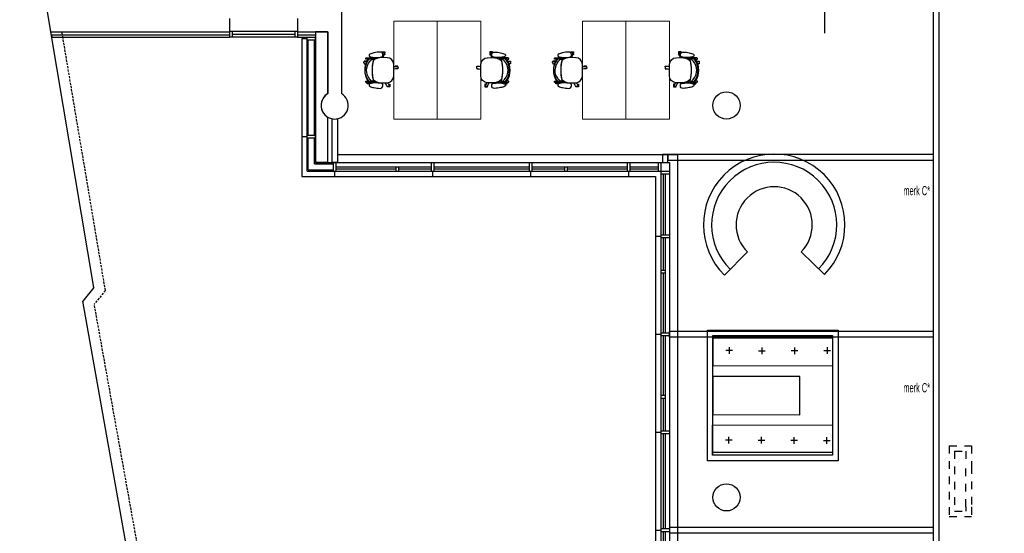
# Model space of a CAD drawing. Header units: millimetres. Extents: x -609 to 65307, y -50748 to 1140.
# Tile 3 of 6: x 1413 to 19504, y -19560 to -10125. Entities that reach past the tile are written whole.
import ezdxf
from ezdxf.enums import TextEntityAlignment as Align

# ---------------------------------------------------------------- set-up
doc = ezdxf.new("R2010")
doc.units = ezdxf.units.MM
doc.header["$LTSCALE"] = 200
doc.header["$MEASUREMENT"] = 0
doc.linetypes.add('VECTORWORKS_DASH_01', pattern=[1.411154, 0.705383, -0.705771])
doc.linetypes.add('VECTORWORKS_DASH_13', pattern=[0.308896, 0.205801, -0.103094])
doc.layers.get('0').update_dxf_attribs({"linetype": 'CONTINUOUS'})
for name, color, linetype in [('A--L23-VLOEREN', 3, 'CONTINUOUS'), ('AHREND', 1, 'CONTINUOUS'), ('furniture', 4, 'CONTINUOUS'), ('IMPORTED_1_STE', 7, 'CONTINUOUS'), ('NIEUW_1_STE', 7, 'CONTINUOUS'), ('orlando', 4, 'CONTINUOUS')]:
    doc.layers.add(name, color=color, linetype=linetype)
doc.styles.get("Standard").update_dxf_attribs({"font": 'txt', "width": 0.6})

# ---------------------------------------------------------------- blocks, each defined once
blk = doc.blocks.new('A$C547B0E46')
at = {"layer": 'orlando', "color": 251, "linetype": 'Continuous', "lineweight": 0, "true_color": 0x636466}
for points in [[(0, 0), (-800, 0), (-800, -1800), (0, -1800)], [(0, 0), (800, 0), (800, -1800), (0, -1800)]]:
    blk.add_lwpolyline(points, close=True, dxfattribs=at)
blk = doc.blocks.new('A$C43F57C76')
at = {"layer": 'AHREND', "color": 251, "linetype": 'Continuous', "true_color": 0x636466}
for points in [[(378, 140, -0.117595), (379, -205, -0.185034), (240, -263), (120, -263), (111, -262, -0.377232), (0, -138), (0, 79, -0.384639), (116, 197), (122, 197), (233, 198), (235, 198, -0.116107), (330, 174, -0.05651), (370, 147, -0.012874), (378, 140)], [(217, 290, 0.775278), (181, 274)], [(200, 258, -0.414572), (248, 300, -0.043091), (363, 287, -0.072923), (441, 261), (442, 260, -0.276476), (454, 240, -0.379387), (437, 216, -0.063182), (330, 200, -0.044762), (221, 210, -0.345868), (200, 235, -0.061855), (200, 258)], [(458, 168), (513, 168), (513, 183, 0.237391), (505, 192), (370, 194), (370, 196), (330, 196), (330, 174)], [(443, 177), (443, 181, -0.393455), (451, 187), (466, 188, -0.293235), (473, 181), (473, 168)], [(-57, 36, 1.043438), (-63, -4)], [(452, -243, 0.357822), (451, 177), (450, 177), (385, 177, 0.419316), (373, 160, -0.133147), (373, -229, 0.380729), (382, -243), (452, -243)], [(373, -234), (397, -234, 0.087671), (437, -202, 0.381341), (436, 136, 0.058054), (397, 168), (373, 168)], [(459, 167), (459, 167), (477, 167, -0.279662), (477, -233), (459, -233)], [(539, 92, 0.990815), (521, 128)], [(90, -304, 0.997124), (124, -323)], [(221, -276, -0.017734), (264, -270, -0.027035), (330, -266, -0.063182), (437, -282, -0.379387), (454, -306, -0.276476), (442, -326), (441, -327, -0.072923), (363, -353, -0.041535), (252, -366, -0.001397), (249, -366, -0.414572), (200, -324, -0.061855), (200, -301, -0.345868), (221, -276)], [(330, -240), (330, -261), (370, -261), (370, -260), (505, -258, 0.237391), (513, -249), (513, -233), (459, -234)], [(443, -243), (443, -246, 0.393455), (451, -253), (466, -253, 0.293235), (473, -246), (473, -234)], [(458, -269, 0.592068), (492, -258)]]:
    blk.add_lwpolyline(points, format="xyb", dxfattribs=at)
for points in [[(216, 290), (216, 303), (166, 303), (166, 288), (168, 288), (168, 266), (166, 266), (166, 251), (185, 251)], [(181, 274), (193, 198)], [(233, 198), (232, 208)], [(264, 204), (264, 196)], [(330, 200), (330, 196)], [(370, 147), (370, 168), (349, 168), (349, 186), (370, 196)], [(-76, 30), (-76, 43), (-26, 43)], [(-76, 3), (-76, -9), (-31, -9)], [(0, 27), (-57, 36)], [(-26, 31), (-26, 43)], [(521, 128), (492, 113)], [(497, 115), (497, 120), (495, 120), (495, 135), (545, 135), (545, 123)], [(539, 92), (503, 73)], [(545, 97), (545, 83), (521, 83)], [(-63, -4), (0, -14)], [(97, -288), (72, -288), (72, -303), (74, -303), (74, -325), (72, -325)], [(72, -325), (72, -340), (122, -340), (122, -326)], [(111, -262), (90, -304)], [(124, -323), (155, -263)], [(264, -261), (264, -270)], [(330, -261), (330, -266)], [(370, -213), (370, -233), (349, -233), (349, -252), (370, -261)], [(439, -267), (437, -267), (437, -282), (487, -282), (487, -268)], [(439, -259), (439, -267)], [(458, -269), (447, -259)]]:
    blk.add_lwpolyline(points, dxfattribs=at)
blk = doc.blocks.new('A$C06364D53')
at = {"layer": 'orlando', "rotation": 89.99999999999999}
blk.add_blockref('A$C43F57C76', (-930, 800), dxfattribs=at)
at = {"layer": 'orlando', "xscale": -1, "rotation": 90}
blk.add_blockref('A$C43F57C76', (-930, -800), dxfattribs=at)
blk = doc.blocks.new('A$C3CEE49E6')
at = {"layer": 'furniture', "color": 8}
blk.add_blockref('A$C06364D53', (1800, 0), dxfattribs=at)
at = {"layer": 'furniture', "color": 8, "rotation": 90}
blk.add_blockref('A$C547B0E46', (0, 0), dxfattribs=at)
blk = doc.blocks.new('A$C268776F6')
at = {"layer": 'furniture', "color": 8}
for p, q in [((0, 600), (0, 1600)), ((612, 1478), (230, 554)), ((424, 424), (1131, 1131)), ((1478, 612), (554, 230)), ((600, 0), (1600, 0)), ((-1478, -612), (-554, -230)), ((1478, -612), (554, -230)), ((-424, -424), (-1131, -1131)), ((-1032, -527), (-1016, -421)), ((-1016, -421), (-903, -472)), ((424, -424), (1131, -1131)), ((-612, -1478), (-230, -554)), ((0, -600), (0, -1600)), ((612, -1478), (230, -554))]:
    blk.add_line(p, q, dxfattribs=at)
for centre, radius in [((0, 0), 1800), ((0, 0), 1750), ((0, 0), 1600), ((1113, 812), 41.6)]:
    blk.add_circle(centre, radius, dxfattribs=at)
for radius in [1100, 600]:
    blk.add_arc((0, 0), radius, 202.5, 90, dxfattribs=at)
blk = doc.blocks.new('A$C28876BA9')
at = {"layer": 'furniture', "color": 252, "true_color": 0x939598}
for p, q in [((1656, 2901), (2256, 2901)), ((956, 2201), (956, 1601))]:
    blk.add_line(p, q, dxfattribs=at)
for radius in [1300, 1150, 700]:
    blk.add_arc((956, 2901), radius, 0, 270, dxfattribs=at)
blk = doc.blocks.new('A$C02D42B3C')
at = {"layer": 'orlando'}
for p, q in [((62, 0), (-62, 0)), ((0, 62), (0, -62))]:
    blk.add_line(p, q, dxfattribs=at)

msp = doc.modelspace()

# ---------------------------------------------------------------- linework, layer by layer
at = {"layer": 'furniture', "color": 252, "true_color": 0x939598}
for points in [[(14050, -15827), (16450, -15827), (16450, -18227), (14050, -18227)], [(14150, -15927), (16350, -15927), (16350, -18127), (14150, -18127)]]:
    msp.add_lwpolyline(points, close=True, dxfattribs=at)
at = {"layer": 'IMPORTED_1_STE', "color": 252, "linetype": 'Continuous', "true_color": 0x939598}
for p, q in [((1987, -10350), (1413, -6937)), ((7325, -7100), (7325, -11483)), ((5270, -10100), (5270, -10350)), ((6520, -10100), (6520, -10350)), ((2776, -15044), (1987, -10350)), ((1987, -10350), (5270, -10350)), ((1996, -10404), (5270, -10404)), ((1996, -10404), (2003, -10444)), ((2003, -10444), (5270, -10444)), ((6520, -10344), (5270, -10344)), ((5270, -10344), (5270, -10444)), ((5270, -10404), (5270, -10444)), ((6520, -10444), (5270, -10444)), ((5320, -10344), (5320, -10444)), ((6470, -10394), (5320, -10394)), ((6470, -10344), (6470, -10444)), ((6520, -10344), (6520, -10444)), ((6520, -10350), (7075, -10350)), ((6520, -10404), (6850, -10404)), ((6520, -10404), (6520, -10444)), ((6520, -10444), (6850, -10444)), ((6595, -10469), (6595, -13005)), ((6595, -10469), (6695, -10469)), ((6695, -12905), (6695, -10444)), ((6695, -10444), (6850, -10444)), ((6850, -10350), (6850, -12750)), ((7070, -10350), (6850, -10350)), ((6850, -10404), (6850, -10444)), ((6850, -12750), (6850, -10444)), ((7070, -10350), (7070, -11486)), ((7075, -10350), (7075, -11483)), ((6695, -10494), (6850, -10494)), ((6715, -12244), (6715, -10494)), ((6830, -12244), (6830, -10494)), ((7070, -11914), (7070, -12750)), ((7150, -11945), (7150, -12750)), ((7250, -11945), (7250, -12750)), ((6595, -12269), (6695, -12269)), ((6695, -12244), (6850, -12244)), ((6695, -12294), (6850, -12294)), ((6715, -12885), (6715, -12294)), ((6830, -12770), (6830, -12294)), ((7250, -12600), (13500, -12600)), ((13500, -12600), (13500, -22673)), ((6830, -12770), (7175, -12770)), ((6850, -12750), (13350, -12750)), ((7070, -12750), (6850, -12750)), ((7250, -12750), (7150, -12750)), ((7175, -12750), (7175, -12905)), ((7225, -12750), (7225, -12905)), ((7225, -12825), (8975, -12825)), ((8325, -12825), (8325, -12905)), ((8375, -12825), (8375, -12905)), ((8975, -12750), (8975, -12905)), ((9025, -12750), (9025, -12905)), ((9025, -12825), (10775, -12825)), ((10775, -12750), (10775, -12905)), ((10825, -12750), (10825, -12905)), ((10825, -12825), (12575, -12825)), ((11425, -12825), (11425, -12905)), ((11475, -12825), (11475, -12905)), ((12575, -12750), (12575, -12905)), ((12625, -12750), (12625, -12905)), ((12625, -12825), (13145, -12825)), ((13145, -12750), (13145, -12905)), ((13195, -12750), (13195, -22673)), ((13350, -12750), (13350, -22673)), ((6595, -13005), (13095, -13005)), ((6695, -12905), (13350, -12905)), ((6715, -12885), (7175, -12885)), ((7200, -12905), (7200, -13005)), ((7225, -12865), (8325, -12865)), ((8375, -12865), (8975, -12865)), ((9000, -12905), (9000, -13005)), ((9025, -12865), (10775, -12865)), ((10800, -12905), (10800, -13005)), ((10825, -12865), (11425, -12865)), ((11475, -12865), (12575, -12865)), ((12600, -12905), (12600, -13005)), ((12625, -12865), (13145, -12865)), ((13095, -13005), (13095, -22613)), ((13195, -12955), (13350, -12955)), ((13235, -12955), (13235, -14075)), ((13275, -12955), (13275, -14075)), ((13095, -14100), (13195, -14100)), ((13195, -14075), (13350, -14075)), ((13195, -14125), (13350, -14125)), ((13235, -14125), (13235, -14725)), ((13275, -14125), (13275, -15875)), ((13195, -14725), (13275, -14725)), ((13195, -14775), (13275, -14775)), ((13235, -14775), (13235, -15875)), ((2776, -15044), (2571, -15295)), ((3775, -22018), (2571, -15295)), ((13095, -15900), (13195, -15900)), ((13195, -15875), (13350, -15875)), ((13195, -15925), (13350, -15925)), ((13235, -15925), (13235, -17025)), ((13275, -15925), (13275, -17675)), ((13195, -17025), (13275, -17025)), ((13195, -17075), (13275, -17075)), ((13235, -17075), (13235, -17675)), ((13095, -17700), (13195, -17700)), ((13195, -17675), (13350, -17675)), ((13195, -17725), (13350, -17725)), ((13235, -17725), (13235, -19475)), ((13275, -17725), (13275, -19475)), ((13095, -19500), (13195, -19500)), ((13195, -19475), (13350, -19475)), ((13195, -19525), (13350, -19525)), ((13235, -19525), (13235, -20125)), ((13275, -19525), (13275, -21275))]:
    msp.add_line(p, q, dxfattribs=at)
at = {"layer": 'IMPORTED_1_STE', "color": 252, "linetype": 'VECTORWORKS_DASH_13', "true_color": 0x939598}
for p, q in [((2988, -15100), (2190, -10350)), ((2988, -15100), (2784, -15350)), ((3962, -21924), (2784, -15350))]:
    msp.add_line(p, q, dxfattribs=at)
at = {"layer": 'IMPORTED_1_STE', "color": 252, "linetype": 'Continuous', "true_color": 0x939598}
for centre in [(14400, -11700), (14400, -18900)]:
    msp.add_circle(centre, 250, dxfattribs=at)
for start, end in [(119.9996, 60.0004), (121.3324, 238.6676), (258.4631, 281.5369)]:
    msp.add_arc((7200, -11700), 250, start, end, dxfattribs=at)
at = {"layer": 'NIEUW_1_STE', "color": 252, "linetype": 'Continuous', "true_color": 0x939598}
for p, q in [((18206, -23987), (18206, -6850)), ((18306, -23987), (18306, -6850)), ((13324, -12603), (13224, -12603)), ((13224, -12603), (13224, -12748)), ((18206, -12603), (13324, -12603)), ((13324, -12603), (13324, -12703)), ((13324, -12748), (13324, -12603)), ((18206, -12703), (18206, -12603)), ((13224, -12748), (13324, -12748)), ((13324, -12703), (18206, -12703)), ((18206, -15853), (13348, -15853)), ((13348, -15853), (13348, -15953)), ((18206, -15953), (18206, -15853)), ((13348, -15953), (18206, -15953)), ((18206, -19453), (13350, -19453)), ((13350, -19453), (13350, -19553)), ((18206, -19553), (18206, -19453)), ((13350, -19553), (18206, -19553))]:
    msp.add_line(p, q, dxfattribs=at)
at = {"layer": 'NIEUW_1_STE', "color": 252, "linetype": 'VECTORWORKS_DASH_01', "true_color": 0x939598}
for p, q in [((18490, -17951), (18900, -17952)), ((18490, -17951), (18490, -19261)), ((18590, -18052), (18590, -19152)), ((18590, -18052), (18800, -18052)), ((18800, -18052), (18800, -18327)), ((18900, -17952), (18900, -18327)), ((18800, -19077), (18800, -18327)), ((18900, -18327), (18900, -19077)), ((18590, -19152), (18800, -19152)), ((18800, -19077), (18800, -19152)), ((18900, -19077), (18900, -19252)), ((18490, -19251), (18900, -19252))]:
    msp.add_line(p, q, dxfattribs=at)
at = {"layer": 'orlando', "color": 252, "true_color": 0x939598}
for p, q in [((16200, -4850), (16200, -10371)), ((14150, -15927), (14148, -16477)), ((15350, -15932), (14150, -15927)), ((16350, -15982), (14150, -15977)), ((14148, -16477), (16350, -16486)), ((14143, -18123), (14145, -17573)), ((16350, -17577), (14145, -17573)), ((16350, -18077), (14143, -18073)), ((15343, -18127), (14143, -18123))]:
    msp.add_line(p, q, dxfattribs=at)
msp.add_lwpolyline([(15749, -16682), (14151, -16677), (14149, -17377), (15746, -17384)], close=True, dxfattribs=at)

# ---------------------------------------------------------------- block references
at = {"color": 252, "true_color": 0x939598}
for p, rotation in [((14449, -16204), 359.7731408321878), ((15044, -17851), 179.7731408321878)]:
    msp.add_blockref('A$C02D42B3C', p, dxfattribs=dict(at, rotation=rotation))
at = {"color": 252, "true_color": 0x939598, "extrusion": (0, 0, -1), "zscale": -1}
for p, rotation in [((-15049, -16206), 0.2268591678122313), ((-14444, -17849), 180.2268591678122)]:
    msp.add_blockref('A$C02D42B3C', p, dxfattribs=dict(at, rotation=rotation))
at = {"color": 252, "true_color": 0x939598, "extrusion": (0, 0, -1), "xscale": -1, "zscale": -1}
for p, rotation in [((-15650, -16206), 359.7731408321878), ((-16244, -17856), 180.2268591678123)]:
    msp.add_blockref('A$C02D42B3C', p, dxfattribs=dict(at, rotation=rotation))
at = {"color": 252, "true_color": 0x939598, "xscale": -1}
for p, rotation in [((16250, -16204), 0.2268591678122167), ((15644, -17854), 179.7731408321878)]:
    msp.add_blockref('A$C02D42B3C', p, dxfattribs=dict(at, rotation=rotation))
at = {"layer": 'A--L23-VLOEREN', "color": 252, "true_color": 0x939598, "rotation": 123.9033684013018}
msp.add_blockref('A$C268776F6', (19423, -7838), dxfattribs=at)
at = {"layer": 'furniture', "color": 252, "true_color": 0x939598}
for name, p, rotation in [('A$C3CEE49E6', (9086, -10150), 270), ('A$C28876BA9', (12555, -15281), 315.2505578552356)]:
    msp.add_blockref(name, p, dxfattribs=dict(at, rotation=rotation))
at = {"layer": 'furniture', "color": 252, "true_color": 0x939598, "xscale": -1, "rotation": 90}
msp.add_blockref('A$C3CEE49E6', (12552, -10150), dxfattribs=at)

# ---------------------------------------------------------------- texts
at = {"layer": 'NIEUW_1_STE', "color": 252, "true_color": 0x939598, "width": 0.6}
for p in [(17649, -13181), (17649, -16801)]:
    msp.add_text('merk C*', height=169.3, dxfattribs=at).set_placement(p, align=Align.TOP_LEFT)

doc.saveas('drawing.dxf')
